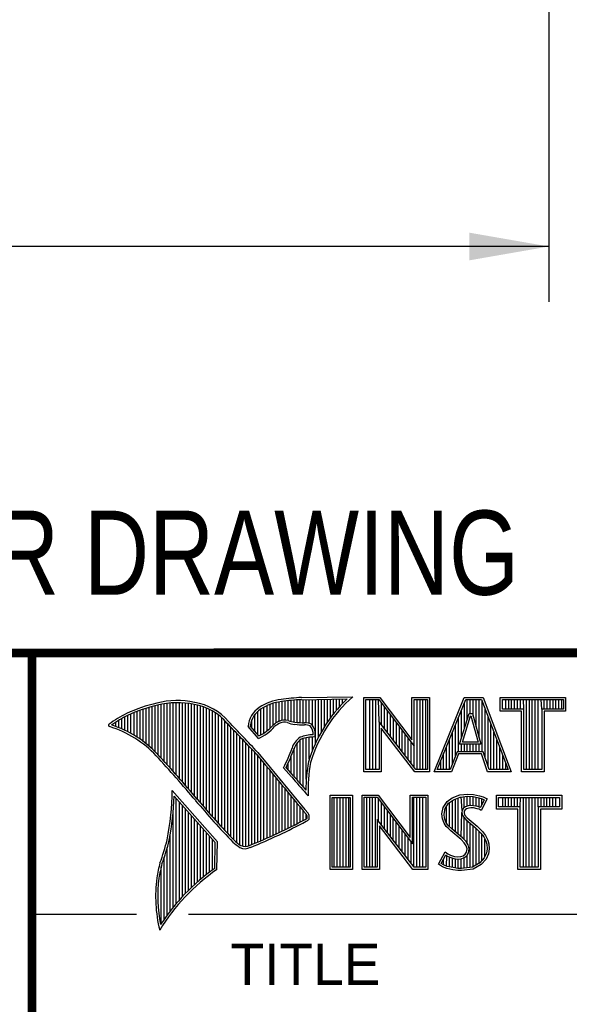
# Model space of a CAD drawing. Header units: inches. Extents: x 0 to 22, y 0 to 17.
# Tile 5 of 10: x 16.3 to 17.6, y 2.2 to 4.4. Entities that reach past the tile are written whole.
import ezdxf

# ---------------------------------------------------------------- set-up
doc = ezdxf.new("R2010")
doc.units = ezdxf.units.IN
doc.header["$LTSCALE"] = 1.21
doc.header["$MEASUREMENT"] = 0
doc.layers.get('0').update_dxf_attribs({"linetype": 'CONTINUOUS'})
doc.layers.add('DIMENSIONS', color=7, linetype='CONTINUOUS')
doc.styles.get("Standard").update_dxf_attribs({"font": 'txt', "width": 0.8})
doc.styles.add('TEXTSTYLE_2', font='txt')
doc.dimstyles.new('DIMSTYLE_1', dxfattribs={"dimtxt": 0.125, "dimasz": 0.18, "dimexe": 0.18, "dimexo": 0.0625, "dimgap": 0.09, "dimtad": 0, "dimtih": 1, "dimtoh": 1, "dimdec": 3, "dimzin": 4, "dimdsep": 46, "dimtxsty": 'STANDARD', "dimblk": '_FILLED', "dimblk1": '_FILLED', "dimblk2": '_FILLED', "dimcen": 0.09, "dimadec": 0, "dimazin": 0, "dimtp": 0.01, "dimtm": 0.01, "dimtfac": 1, "dimtdec": 3, "dimtofl": 0, "dimtmove": 0, "dimatfit": 3, "dimldrblk": '_FILLED', "dimfxl": 1, "dimtolj": 1, "dimtzin": 4, "dimarcsym": 0})

# ---------------------------------------------------------------- blocks, each defined once
blk = doc.blocks.new('_FILLED')
at = {"color": 0, "linetype": 'BYBLOCK'}
blk.add_solid([(0, 0), (-1, 0.174), (-1, -0.174)], dxfattribs=at)
blk = doc.blocks.new('*D4')
at = {"layer": 'DIMENSIONS', "color": 2, "linetype": 'CONTINUOUS'}
for p, q in [((8.2926, 6.1832), (8.2926, 3.7526)), ((17.5426, 6.1832), (17.5426, 3.7526)), ((8.2926, 3.8776), (11.9698, 3.8776)), ((17.5426, 3.8776), (13.5198, 3.8776))]:
    blk.add_line(p, q, dxfattribs=at)
at = {"layer": 'DIMENSIONS', "color": 2, "linetype": 'CONTINUOUS', "xscale": 0.18, "yscale": 0.18, "zscale": 0.18, "rotation": 180}
blk.add_blockref('_FILLED', (8.2926, 3.8776), dxfattribs=at)
at = {"layer": 'DIMENSIONS', "color": 2, "linetype": 'CONTINUOUS', "xscale": 0.18, "yscale": 0.18, "zscale": 0.18}
blk.add_blockref('_FILLED', (17.5426, 3.8776), dxfattribs=at)
at = {"layer": 'DIMENSIONS', "color": 2, "linetype": 'CONTINUOUS', "insert": (12.7448, 3.9401), "char_height": 0.125, "width": 1.425, "attachment_point": 2, "line_spacing_factor": 0.9}
blk.add_mtext('9.250{\\Ftxt.shx;\\W1.000000;\\H0.125000; }[234.95]', dxfattribs=at)

msp = doc.modelspace()

# ---------------------------------------------------------------- linework, layer by layer
at = {"color": 2, "linetype": 'CONTINUOUS'}
for p, q in [((16.375, 2.96), (21.5, 2.96)), ((16.6875, 2.6995), (16.6875, 2.8467)), ((16.6943, 2.6918), (16.6943, 2.8472)), ((16.7011, 2.6841), (16.7011, 2.8474)), ((16.708, 2.6764), (16.708, 2.8474)), ((16.7148, 2.6685), (16.7148, 2.847)), ((16.7216, 2.6607), (16.7216, 2.8465)), ((16.9264, 2.8018), (16.9264, 2.8477)), ((16.9332, 2.8053), (16.9332, 2.849)), ((16.9401, 2.8077), (16.9401, 2.8499)), ((16.9469, 2.8082), (16.9469, 2.8509)), ((16.9537, 2.8069), (16.9537, 2.8518)), ((16.9606, 2.8048), (16.9606, 2.8525)), ((16.9674, 2.8034), (16.9674, 2.8531)), ((16.9742, 2.8027), (16.9742, 2.8536)), ((16.981, 2.8023), (16.981, 2.854)), ((16.9838, 2.8589), (17.0997, 2.8607)), ((16.9839, 2.8541), (17.087, 2.8557)), ((16.9879, 2.802), (16.9879, 2.8542)), ((16.9947, 2.8019), (16.9947, 2.8543)), ((17.0015, 2.8005), (17.0015, 2.8544)), ((17.0083, 2.7963), (17.0083, 2.8545)), ((17.0152, 2.755), (17.0152, 2.8546)), ((17.022, 2.7691), (17.022, 2.8547)), ((17.0288, 2.7817), (17.0288, 2.8548)), ((17.0357, 2.7931), (17.0357, 2.8549)), ((17.0425, 2.8035), (17.0425, 2.855)), ((17.0493, 2.8131), (17.0493, 2.8551)), ((17.0561, 2.822), (17.0561, 2.8552)), ((17.063, 2.8303), (17.063, 2.8553)), ((17.0698, 2.8381), (17.0698, 2.8554)), ((17.0766, 2.8454), (17.0766, 2.8555)), ((17.1243, 2.8592), (17.1609, 2.8592)), ((17.1243, 2.6915), (17.1243, 2.8592)), ((17.1291, 2.8543), (17.1585, 2.8543)), ((17.1291, 2.6963), (17.1291, 2.8543)), ((17.1381, 2.6963), (17.1381, 2.8543)), ((17.1447, 2.6963), (17.1447, 2.8543)), ((17.1514, 2.6963), (17.1514, 2.8543)), ((17.1589, 2.8042), (17.1581, 2.8543)), ((17.1585, 2.8543), (17.2383, 2.7492)), ((17.1609, 2.8592), (17.2334, 2.7636)), ((17.2334, 2.8592), (17.2732, 2.8592)), ((17.2334, 2.7636), (17.2334, 2.8592)), ((17.2383, 2.8543), (17.2684, 2.8543)), ((17.2383, 2.7492), (17.2383, 2.8543)), ((17.2449, 2.6963), (17.2449, 2.8543)), ((17.2515, 2.6963), (17.2515, 2.8543)), ((17.2582, 2.6963), (17.2582, 2.8543)), ((17.2649, 2.6963), (17.2649, 2.8543)), ((17.2684, 2.8543), (17.2684, 2.6963)), ((17.2732, 2.8592), (17.2732, 2.6915)), ((17.2831, 2.6915), (17.3516, 2.8591)), ((17.2903, 2.6964), (17.3548, 2.8542)), ((17.3516, 2.8591), (17.3938, 2.8591)), ((17.3517, 2.7882), (17.3517, 2.8465)), ((17.3548, 2.8542), (17.3905, 2.8542)), ((17.3583, 2.8098), (17.3583, 2.8542)), ((17.365, 2.8228), (17.365, 2.8542)), ((17.3717, 2.817), (17.3717, 2.8542)), ((17.3784, 2.7925), (17.3784, 2.8542)), ((17.385, 2.7679), (17.385, 2.8542)), ((17.3905, 2.8542), (17.4504, 2.6964)), ((17.3917, 2.7364), (17.3917, 2.851)), ((17.3938, 2.8591), (17.4574, 2.6915)), ((17.4327, 2.8591), (17.5802, 2.8591)), ((17.4327, 2.8278), (17.4327, 2.8591)), ((17.4375, 2.8542), (17.5753, 2.8542)), ((17.4375, 2.8327), (17.4375, 2.8542)), ((17.4451, 2.8327), (17.4451, 2.8542)), ((17.4518, 2.8327), (17.4518, 2.8542)), ((17.4585, 2.8327), (17.4585, 2.8542)), ((17.4652, 2.8327), (17.4652, 2.8542)), ((17.4718, 2.8327), (17.4718, 2.8542)), ((17.4785, 2.8327), (17.4785, 2.8542)), ((17.4859, 2.8327), (17.4852, 2.8542)), ((17.4919, 2.6964), (17.4919, 2.8542)), ((17.4985, 2.6964), (17.4985, 2.8542)), ((17.5052, 2.6964), (17.5052, 2.8542)), ((17.5119, 2.6964), (17.5119, 2.8542)), ((17.5186, 2.6964), (17.5186, 2.8542)), ((17.5269, 2.8327), (17.5252, 2.8542)), ((17.5319, 2.8327), (17.5319, 2.8542)), ((17.5386, 2.8327), (17.5386, 2.8542)), ((17.5453, 2.8327), (17.5453, 2.8542)), ((17.5519, 2.8327), (17.5519, 2.8542)), ((17.5586, 2.8327), (17.5586, 2.8542)), ((17.5653, 2.8327), (17.5653, 2.8542)), ((17.572, 2.8327), (17.572, 2.8542)), ((17.5753, 2.8542), (17.5753, 2.8327)), ((17.5802, 2.8591), (17.5802, 2.8278)), ((16.6055, 2.7738), (16.6055, 2.8249)), ((16.6124, 2.7696), (16.6124, 2.8276)), ((16.6192, 2.765), (16.6192, 2.8301)), ((16.626, 2.7601), (16.626, 2.8325)), ((16.6329, 2.7549), (16.6329, 2.8347)), ((16.6397, 2.7492), (16.6397, 2.8367)), ((16.6465, 2.7431), (16.6465, 2.8386)), ((16.6533, 2.7366), (16.6533, 2.8403)), ((16.6602, 2.7295), (16.6602, 2.8419)), ((16.667, 2.7221), (16.667, 2.8435)), ((16.6738, 2.7146), (16.6738, 2.8449)), ((16.6806, 2.707), (16.6806, 2.8459)), ((16.7284, 2.6527), (16.7284, 2.8456)), ((16.7353, 2.6447), (16.7353, 2.8445)), ((16.7421, 2.6366), (16.7421, 2.8431)), ((16.7489, 2.6285), (16.7489, 2.8417)), ((16.7557, 2.6204), (16.7557, 2.84)), ((16.7626, 2.6125), (16.7626, 2.8378)), ((16.7694, 2.6046), (16.7694, 2.8352)), ((16.7762, 2.5968), (16.7762, 2.8321)), ((16.7831, 2.5891), (16.7831, 2.8284)), ((16.7899, 2.5815), (16.7899, 2.8242)), ((16.8855, 2.7749), (16.8855, 2.8281)), ((16.8923, 2.7747), (16.8923, 2.8335)), ((16.8991, 2.7788), (16.8991, 2.8375)), ((16.9059, 2.7837), (16.9059, 2.8408)), ((16.9128, 2.7896), (16.9128, 2.8436)), ((16.9196, 2.7966), (16.9196, 2.8459)), ((17.1648, 2.7965), (17.1648, 2.8461)), ((17.1714, 2.7879), (17.1714, 2.8373)), ((17.1781, 2.7792), (17.1781, 2.8285)), ((17.345, 2.7666), (17.345, 2.8302)), ((17.3984, 2.7232), (17.3984, 2.8334)), ((17.481, 2.8278), (17.4327, 2.8278)), ((17.4859, 2.8327), (17.4375, 2.8327)), ((17.481, 2.6915), (17.481, 2.8278)), ((17.4859, 2.6964), (17.4859, 2.8327)), ((17.5753, 2.8327), (17.5269, 2.8327)), ((17.5269, 2.8327), (17.5269, 2.6964)), ((17.5802, 2.8278), (17.5318, 2.8278)), ((17.5318, 2.8278), (17.5318, 2.6915)), ((16.5646, 2.7936), (16.5646, 2.8033)), ((16.5714, 2.7909), (16.5714, 2.8075)), ((16.5782, 2.788), (16.5782, 2.8116)), ((16.5851, 2.7849), (16.5851, 2.8154)), ((16.5919, 2.7815), (16.5919, 2.819)), ((16.5987, 2.7778), (16.5987, 2.8221)), ((16.7967, 2.5739), (16.7967, 2.8193)), ((16.8035, 2.5665), (16.8035, 2.8136)), ((16.8104, 2.5591), (16.8104, 2.807)), ((16.8718, 2.791), (16.8718, 2.8085)), ((16.8786, 2.783), (16.8786, 2.8206)), ((17.2418, 2.6963), (17.1589, 2.8042)), ((17.1589, 2.8042), (17.1589, 2.6963)), ((17.1848, 2.7705), (17.1848, 2.8197)), ((17.1915, 2.7618), (17.1915, 2.8109)), ((17.1981, 2.7531), (17.1981, 2.8021)), ((17.3383, 2.7364), (17.3383, 2.8138)), ((17.3409, 2.7533), (17.3624, 2.8228)), ((17.3475, 2.7581), (17.3659, 2.8179)), ((17.3624, 2.8228), (17.3701, 2.8228)), ((17.3659, 2.8179), (17.3664, 2.8179)), ((17.3664, 2.8179), (17.3827, 2.7581)), ((17.3701, 2.8228), (17.389, 2.7533)), ((17.4051, 2.7034), (17.4051, 2.8158)), ((16.5578, 2.796), (16.5578, 2.7989)), ((16.8172, 2.5519), (16.8172, 2.7996)), ((16.824, 2.5447), (16.824, 2.7924)), ((16.8308, 2.5375), (16.8308, 2.7853)), ((16.8864, 2.7664), (16.8632, 2.7937)), ((16.8877, 2.7723), (16.8682, 2.7952)), ((17.2395, 2.6915), (17.1637, 2.7899)), ((17.1637, 2.7899), (17.1637, 2.6915)), ((17.2048, 2.7445), (17.2048, 2.7933)), ((17.2115, 2.7358), (17.2115, 2.7845)), ((17.325, 2.7101), (17.325, 2.7812)), ((17.3316, 2.7267), (17.3316, 2.7975)), ((17.4118, 2.6964), (17.4118, 2.7982)), ((17.4184, 2.6964), (17.4184, 2.7806)), ((16.8377, 2.5314), (16.8377, 2.7781)), ((16.8445, 2.5262), (16.8445, 2.7709)), ((16.8513, 2.523), (16.8513, 2.7637)), ((16.981, 2.664), (16.981, 2.7634)), ((16.9879, 2.6563), (16.9879, 2.7665)), ((16.9947, 2.6748), (16.9947, 2.7683)), ((17.0015, 2.7195), (17.0015, 2.7694)), ((17.0083, 2.7388), (17.0083, 2.7698)), ((17.2182, 2.7271), (17.2182, 2.7757)), ((17.2248, 2.7184), (17.2248, 2.7669)), ((17.2315, 2.7098), (17.2315, 2.7581)), ((17.3183, 2.6964), (17.3183, 2.7648)), ((17.3827, 2.7581), (17.3475, 2.7581)), ((17.4251, 2.6964), (17.4251, 2.763)), ((16.8581, 2.5224), (16.8581, 2.7565)), ((16.865, 2.5241), (16.865, 2.7493)), ((16.8718, 2.527), (16.8718, 2.7421)), ((16.9674, 2.6802), (16.9674, 2.7444)), ((16.9742, 2.672), (16.9742, 2.7568)), ((17.2382, 2.7011), (17.2383, 2.7492)), ((17.3116, 2.6964), (17.3116, 2.7485)), ((17.3356, 2.7364), (17.3195, 2.6964)), ((17.394, 2.7364), (17.3356, 2.7364)), ((17.389, 2.7533), (17.3409, 2.7533)), ((17.345, 2.7364), (17.345, 2.7533)), ((17.3517, 2.7364), (17.3517, 2.7533)), ((17.3583, 2.7364), (17.3583, 2.7533)), ((17.365, 2.7364), (17.365, 2.7533)), ((17.3717, 2.7364), (17.3717, 2.7533)), ((17.3784, 2.7364), (17.3784, 2.7533)), ((17.385, 2.7364), (17.385, 2.7533)), ((17.4074, 2.6964), (17.394, 2.7364)), ((17.4318, 2.6964), (17.4318, 2.7455)), ((16.8786, 2.5298), (16.8786, 2.7348)), ((16.8855, 2.5327), (16.8855, 2.727)), ((16.8923, 2.5356), (16.8923, 2.7187)), ((16.9606, 2.6882), (16.9606, 2.7266)), ((17.2983, 2.6964), (17.2983, 2.7158)), ((17.3049, 2.6964), (17.3049, 2.7322)), ((17.3388, 2.7316), (17.3228, 2.6915)), ((17.3905, 2.7316), (17.3388, 2.7316)), ((17.4039, 2.6915), (17.3905, 2.7316)), ((17.4385, 2.6964), (17.4385, 2.7279)), ((16.8991, 2.5385), (16.8991, 2.7104)), ((16.9059, 2.5415), (16.9059, 2.7022)), ((16.9128, 2.5446), (16.9128, 2.6939)), ((16.9616, 2.6797), (16.9434, 2.7005)), ((16.9653, 2.6828), (16.9492, 2.7013)), ((16.9537, 2.696), (16.9537, 2.7109)), ((17.1637, 2.6915), (17.1243, 2.6915)), ((17.1589, 2.6963), (17.1291, 2.6963)), ((17.2732, 2.6915), (17.2395, 2.6915)), ((17.2684, 2.6963), (17.2418, 2.6963)), ((17.3228, 2.6915), (17.2831, 2.6915)), ((17.3195, 2.6964), (17.2903, 2.6964)), ((17.4574, 2.6915), (17.4039, 2.6915)), ((17.4504, 2.6964), (17.4074, 2.6964)), ((17.4451, 2.6964), (17.4451, 2.7103)), ((17.5318, 2.6915), (17.481, 2.6915)), ((17.5269, 2.6964), (17.4859, 2.6964)), ((16.9196, 2.5477), (16.9196, 2.6856)), ((16.9264, 2.5508), (16.9264, 2.6774)), ((16.9332, 2.554), (16.9332, 2.6691)), ((16.7939, 2.533), (16.6919, 2.6489)), ((16.9401, 2.5573), (16.9401, 2.6608)), ((16.9469, 2.5606), (16.9469, 2.6526)), ((16.789, 2.5312), (16.6964, 2.6365)), ((16.7011, 2.3939), (16.7011, 2.6311)), ((16.9537, 2.5639), (16.9537, 2.6443)), ((16.9606, 2.5673), (16.9606, 2.6361)), ((16.9674, 2.5708), (16.9674, 2.6278)), ((16.999, 2.637), (16.9946, 2.6418)), ((17.0482, 2.6383), (17.0988, 2.6383)), ((17.0482, 2.4708), (17.0482, 2.6383)), ((17.0531, 2.6334), (17.0939, 2.6334)), ((17.0531, 2.4756), (17.0531, 2.6334)), ((17.0577, 2.4756), (17.0577, 2.6334)), ((17.0644, 2.4756), (17.0644, 2.6334)), ((17.071, 2.4756), (17.071, 2.6334)), ((17.0777, 2.4756), (17.0777, 2.6334)), ((17.0844, 2.4756), (17.0844, 2.6334)), ((17.0911, 2.4756), (17.0911, 2.6334)), ((17.0939, 2.6334), (17.0939, 2.4756)), ((17.0988, 2.6383), (17.0988, 2.4708)), ((17.1205, 2.6385), (17.1571, 2.6385)), ((17.1205, 2.4708), (17.1205, 2.6385)), ((17.1253, 2.6336), (17.1547, 2.6336)), ((17.1253, 2.4756), (17.1253, 2.6336)), ((17.1311, 2.4756), (17.1311, 2.6336)), ((17.1378, 2.4756), (17.1378, 2.6336)), ((17.1445, 2.4756), (17.1445, 2.6336)), ((17.1511, 2.4756), (17.1511, 2.6336)), ((17.1547, 2.6336), (17.2345, 2.5284)), ((17.1571, 2.6385), (17.2296, 2.5429)), ((17.1578, 2.5799), (17.1578, 2.6295)), ((17.2296, 2.6385), (17.2694, 2.6385)), ((17.2296, 2.5429), (17.2296, 2.6385)), ((17.2345, 2.6336), (17.2646, 2.6336)), ((17.2345, 2.5284), (17.2345, 2.6336)), ((17.2379, 2.4756), (17.2379, 2.6336)), ((17.2446, 2.4756), (17.2446, 2.6336)), ((17.2513, 2.4756), (17.2513, 2.6336)), ((17.2579, 2.4756), (17.2579, 2.6336)), ((17.2646, 2.6336), (17.2646, 2.4756)), ((17.2694, 2.6385), (17.2694, 2.4708)), ((17.3127, 2.6238), (17.3245, 2.6324)), ((17.3162, 2.6204), (17.3269, 2.6281)), ((17.3245, 2.6324), (17.3412, 2.639)), ((17.3247, 2.561), (17.3247, 2.6265)), ((17.3269, 2.6281), (17.3424, 2.6343)), ((17.3314, 2.5555), (17.3314, 2.6299)), ((17.338, 2.5499), (17.338, 2.6326)), ((17.3412, 2.639), (17.3596, 2.641)), ((17.3424, 2.6343), (17.3597, 2.6362)), ((17.3466, 2.6041), (17.3447, 2.6345)), ((17.3514, 2.6103), (17.3514, 2.6353)), ((17.3581, 2.6135), (17.3581, 2.636)), ((17.3596, 2.641), (17.372, 2.6402)), ((17.3597, 2.6362), (17.3713, 2.6354)), ((17.3647, 2.6146), (17.3647, 2.6358)), ((17.3713, 2.6354), (17.3843, 2.6326)), ((17.3714, 2.6146), (17.3714, 2.6353)), ((17.372, 2.6402), (17.3856, 2.6373)), ((17.3781, 2.6134), (17.3781, 2.6339)), ((17.3843, 2.6326), (17.3921, 2.6299)), ((17.3848, 2.6117), (17.3848, 2.6324)), ((17.3856, 2.6373), (17.3939, 2.6344)), ((17.3966, 2.6278), (17.3879, 2.6106)), ((17.4031, 2.6301), (17.3899, 2.6036)), ((17.3914, 2.6176), (17.3914, 2.6301)), ((17.3921, 2.6299), (17.3966, 2.6278)), ((17.3939, 2.6344), (17.4031, 2.6301)), ((17.4242, 2.6383), (17.5717, 2.6383)), ((17.4242, 2.607), (17.4242, 2.6383)), ((17.429, 2.6334), (17.5669, 2.6334)), ((17.429, 2.6119), (17.429, 2.6334)), ((17.4382, 2.6119), (17.4382, 2.6334)), ((17.4448, 2.6119), (17.4448, 2.6334)), ((17.4515, 2.6119), (17.4515, 2.6334)), ((17.4582, 2.6119), (17.4582, 2.6334)), ((17.4649, 2.6119), (17.4649, 2.6334)), ((17.4716, 2.6119), (17.4716, 2.6334)), ((17.4774, 2.6119), (17.4782, 2.6334)), ((17.4849, 2.4756), (17.4849, 2.6334)), ((17.4916, 2.4756), (17.4916, 2.6334)), ((17.4983, 2.4756), (17.4983, 2.6334)), ((17.5049, 2.4756), (17.5049, 2.6334)), ((17.5116, 2.4756), (17.5116, 2.6334)), ((17.5185, 2.6119), (17.5183, 2.6334)), ((17.525, 2.6119), (17.525, 2.6334)), ((17.5316, 2.6119), (17.5316, 2.6334)), ((17.5383, 2.6119), (17.5383, 2.6334)), ((17.545, 2.6119), (17.545, 2.6334)), ((17.5517, 2.6119), (17.5517, 2.6334)), ((17.5583, 2.6119), (17.5583, 2.6334)), ((17.5669, 2.6334), (17.5669, 2.6119)), ((17.5717, 2.6383), (17.5717, 2.607)), ((16.6943, 2.3857), (16.6943, 2.603)), ((16.708, 2.4018), (16.708, 2.6233)), ((16.7148, 2.4093), (16.7148, 2.6156)), ((16.7216, 2.4165), (16.7216, 2.6078)), ((16.9742, 2.5743), (16.9742, 2.6195)), ((16.981, 2.5778), (16.981, 2.6113)), ((16.9879, 2.5814), (16.9879, 2.603)), ((17.1645, 2.5712), (17.1645, 2.6207)), ((17.1712, 2.5625), (17.1712, 2.6119)), ((17.1778, 2.5539), (17.1778, 2.6031)), ((17.3009, 2.5961), (17.3037, 2.6105)), ((17.3037, 2.6105), (17.3127, 2.6238)), ((17.3058, 2.5959), (17.3083, 2.6086)), ((17.3083, 2.6086), (17.3162, 2.6204)), ((17.3113, 2.5744), (17.3113, 2.6131)), ((17.318, 2.5677), (17.318, 2.6217)), ((17.3466, 2.6041), (17.3461, 2.5993)), ((17.3497, 2.609), (17.3466, 2.6041)), ((17.3543, 2.6124), (17.3497, 2.609)), ((17.3513, 2.6025), (17.351, 2.5996)), ((17.3533, 2.6056), (17.3513, 2.6025)), ((17.3565, 2.6079), (17.3533, 2.6056)), ((17.3604, 2.6142), (17.3543, 2.6124)), ((17.3614, 2.6094), (17.3565, 2.6079)), ((17.3664, 2.6148), (17.3604, 2.6142)), ((17.3665, 2.6099), (17.3614, 2.6094)), ((17.3726, 2.6145), (17.3664, 2.6148)), ((17.372, 2.6097), (17.3665, 2.6099)), ((17.3807, 2.6079), (17.372, 2.6097)), ((17.3819, 2.6126), (17.3726, 2.6145)), ((17.3853, 2.6065), (17.3807, 2.6079)), ((17.3873, 2.6109), (17.3819, 2.6126)), ((17.3899, 2.6036), (17.3853, 2.6065)), ((17.3879, 2.6106), (17.3873, 2.6109)), ((17.4726, 2.607), (17.4242, 2.607)), ((17.4774, 2.6119), (17.429, 2.6119)), ((17.4726, 2.4708), (17.4726, 2.607)), ((17.4774, 2.4756), (17.4774, 2.6119)), ((17.5669, 2.6119), (17.5185, 2.6119)), ((17.5185, 2.6119), (17.5185, 2.4756)), ((17.5717, 2.607), (17.5233, 2.607)), ((17.5233, 2.607), (17.5233, 2.4708)), ((16.7284, 2.4233), (16.7284, 2.6001)), ((16.7353, 2.4299), (16.7353, 2.5923)), ((16.7421, 2.4363), (16.7421, 2.5846)), ((16.9947, 2.5853), (16.9947, 2.5948)), ((17.238, 2.4756), (17.1551, 2.5834)), ((17.1551, 2.5834), (17.1551, 2.4756)), ((17.1845, 2.5452), (17.1845, 2.5943)), ((17.1912, 2.5365), (17.1912, 2.5855)), ((17.302, 2.5852), (17.3009, 2.5961)), ((17.3058, 2.5754), (17.302, 2.5852)), ((17.3068, 2.5863), (17.3058, 2.5959)), ((17.3101, 2.5777), (17.3068, 2.5863)), ((17.3447, 2.5443), (17.3461, 2.5993)), ((17.3461, 2.5993), (17.3477, 2.5922)), ((17.3477, 2.5922), (17.3547, 2.5835)), ((17.351, 2.5996), (17.3521, 2.5944)), ((17.3514, 2.5381), (17.3514, 2.5876)), ((17.3521, 2.5944), (17.3582, 2.5869)), ((17.3547, 2.5835), (17.3771, 2.5649)), ((17.3581, 2.5298), (17.3581, 2.5807)), ((17.3582, 2.5869), (17.3804, 2.5685)), ((16.7489, 2.4424), (16.7489, 2.5768)), ((16.7557, 2.4482), (16.7557, 2.569)), ((16.7626, 2.4538), (16.7626, 2.5613)), ((17.2356, 2.4708), (17.1599, 2.5692)), ((17.1599, 2.5692), (17.1599, 2.4708)), ((17.1979, 2.5278), (17.1979, 2.5767)), ((17.2045, 2.5192), (17.2045, 2.5679)), ((17.2112, 2.5105), (17.2112, 2.5591)), ((17.3109, 2.5679), (17.3058, 2.5754)), ((17.3147, 2.571), (17.3101, 2.5777)), ((17.3153, 2.5636), (17.3109, 2.5679)), ((17.3243, 2.5614), (17.3147, 2.571)), ((17.321, 2.5578), (17.3153, 2.5636)), ((17.3441, 2.5385), (17.321, 2.5578)), ((17.3474, 2.5421), (17.3243, 2.5614)), ((17.3647, 2.4755), (17.3647, 2.5752)), ((17.3714, 2.4763), (17.3714, 2.5696)), ((17.3771, 2.5649), (17.383, 2.559)), ((17.3781, 2.4808), (17.3781, 2.5639)), ((17.3804, 2.5685), (17.3864, 2.5624)), ((17.383, 2.559), (17.3888, 2.5529)), ((17.3864, 2.5624), (17.3925, 2.5561)), ((16.6875, 2.377), (16.6875, 2.5502)), ((16.7694, 2.4592), (16.7694, 2.5535)), ((16.7762, 2.4644), (16.7762, 2.5458)), ((16.7831, 2.4694), (16.7831, 2.538)), ((17.2179, 2.5018), (17.2179, 2.5503)), ((17.2246, 2.4931), (17.2246, 2.5415)), ((17.3516, 2.5311), (17.3441, 2.5385)), ((17.3554, 2.5341), (17.3474, 2.5421)), ((17.3848, 2.4834), (17.3848, 2.5571)), ((17.3888, 2.5529), (17.3953, 2.5446)), ((17.3914, 2.4908), (17.3914, 2.5495)), ((17.3925, 2.5561), (17.3994, 2.5472)), ((17.3953, 2.5446), (17.4001, 2.535)), ((17.3981, 2.4982), (17.3981, 2.5389)), ((17.3994, 2.5472), (17.4046, 2.5368)), ((17.4046, 2.5368), (17.4072, 2.5285)), ((16.6806, 2.368), (16.6806, 2.52)), ((16.788, 2.4729), (16.789, 2.5312)), ((16.7927, 2.4704), (16.7939, 2.533)), ((17.2312, 2.4844), (17.2312, 2.5327)), ((17.3559, 2.5241), (17.3516, 2.5311)), ((17.3604, 2.5261), (17.3554, 2.5341)), ((17.3579, 2.5169), (17.3559, 2.5241)), ((17.3565, 2.5097), (17.3579, 2.5169)), ((17.3629, 2.5171), (17.3604, 2.5261)), ((17.3611, 2.5079), (17.3629, 2.5171)), ((17.4001, 2.535), (17.4024, 2.5275)), ((17.4031, 2.5174), (17.4016, 2.5077)), ((17.4024, 2.5275), (17.4031, 2.5174)), ((17.408, 2.5172), (17.4063, 2.5063)), ((17.4072, 2.5285), (17.408, 2.5172)), ((16.6738, 2.3584), (16.6738, 2.4982)), ((17.2931, 2.483), (17.3081, 2.5106)), ((17.2995, 2.4845), (17.3097, 2.5034)), ((17.3047, 2.481), (17.3047, 2.4941)), ((17.3081, 2.5106), (17.3144, 2.506)), ((17.3097, 2.5034), (17.3119, 2.5018)), ((17.3113, 2.478), (17.3119, 2.5018)), ((17.3119, 2.5018), (17.3189, 2.4983)), ((17.3144, 2.506), (17.3207, 2.5028)), ((17.318, 2.4765), (17.318, 2.4986)), ((17.3189, 2.4983), (17.328, 2.4952)), ((17.3207, 2.5028), (17.3291, 2.5)), ((17.3247, 2.475), (17.3247, 2.4963)), ((17.328, 2.4952), (17.3365, 2.4942)), ((17.3291, 2.5), (17.3366, 2.4991)), ((17.3314, 2.474), (17.3314, 2.4948)), ((17.3365, 2.4942), (17.3446, 2.4949)), ((17.3366, 2.4991), (17.3435, 2.4997)), ((17.338, 2.473), (17.338, 2.494)), ((17.3435, 2.4997), (17.3487, 2.5017)), ((17.3446, 2.4949), (17.351, 2.4974)), ((17.3447, 2.4728), (17.3447, 2.4949)), ((17.3487, 2.5017), (17.3536, 2.5051)), ((17.351, 2.4974), (17.3572, 2.5017)), ((17.3514, 2.4737), (17.3514, 2.4975)), ((17.3536, 2.5051), (17.3565, 2.5097)), ((17.3572, 2.5017), (17.3611, 2.5079)), ((17.3581, 2.4746), (17.3581, 2.5024)), ((17.3967, 2.4966), (17.3868, 2.4857)), ((17.4008, 2.4939), (17.3899, 2.4818)), ((17.4016, 2.5077), (17.3967, 2.4966)), ((17.4063, 2.5063), (17.4008, 2.4939)), ((16.667, 2.3482), (16.667, 2.477)), ((17.0988, 2.4708), (17.0482, 2.4708)), ((17.0939, 2.4756), (17.0531, 2.4756)), ((17.1599, 2.4708), (17.1205, 2.4708)), ((17.1551, 2.4756), (17.1253, 2.4756)), ((17.2694, 2.4708), (17.2356, 2.4708)), ((17.2646, 2.4756), (17.238, 2.4756)), ((17.3026, 2.4766), (17.2931, 2.483)), ((17.3049, 2.4809), (17.2995, 2.4845)), ((17.3118, 2.4729), (17.3026, 2.4766)), ((17.3132, 2.4775), (17.3049, 2.4809)), ((17.3254, 2.47), (17.3118, 2.4729)), ((17.3262, 2.4748), (17.3132, 2.4775)), ((17.3369, 2.4683), (17.3254, 2.47)), ((17.3373, 2.4731), (17.3262, 2.4748)), ((17.345, 2.4729), (17.3373, 2.4731)), ((17.3699, 2.4761), (17.345, 2.4729)), ((17.3714, 2.4714), (17.3452, 2.468)), ((17.3868, 2.4857), (17.3699, 2.4761)), ((17.3899, 2.4818), (17.3714, 2.4714)), ((17.5233, 2.4708), (17.4726, 2.4708)), ((17.5185, 2.4756), (17.4774, 2.4756)), ((17.3452, 2.468), (17.3369, 2.4683)), ((16.375, 2.37), (16.6109, 2.37)), ((16.7288, 2.37), (21.5, 2.37))]:
    msp.add_line(p, q, dxfattribs=at)
at = {"color": 7, "linetype": 'CONTINUOUS', "const_width": 0.02}
for points in [[(13.6, 2.9595), (21.5, 2.96)], [(16.375, 2.96), (16.375, 0.5)]]:
    msp.add_lwpolyline(points, dxfattribs=at)
at = {"color": 2, "linetype": 'CONTINUOUS'}
for centre, radius, start, end in [((16.7034, 2.6747), 0.1775, 77.2819, 105.0682), ((16.7034, 2.6747), 0.1727, 77.2314, 105.1003), ((16.7222, 2.7226), 0.1269, 40.2333, 80.7735), ((16.9502, 2.7423), 0.1128, 96.3009, 123.1685), ((16.9502, 2.7423), 0.108, 96.2443, 123.1259), ((17.0005, 2.4511), 0.4082, 92.3475, 98.8367), ((17.0005, 2.4511), 0.4034, 92.3569, 98.8525), ((17.308, 2.6221), 0.3216, 133.4014, 163.4571), ((17.308, 2.6221), 0.3168, 131.1193, 163.4132), ((16.7315, 2.5144), 0.3399, 102.6162, 114.8514), ((16.7315, 2.5144), 0.3351, 102.5989, 114.8296), ((16.7222, 2.7226), 0.1221, 40.1653, 80.8429), ((16.923, 2.7875), 0.0602, 125.032, 174.0466), ((16.923, 2.7875), 0.0554, 125.1142, 171.9572), ((16.7759, 2.4698), 0.3996, 117.9347, 124.5691), ((16.7759, 2.4698), 0.3948, 117.954, 124.0374), ((9.199, -4.4944), 10.5518, 43.24607, 43.76701), ((16.9517, 2.7612), 0.0478, 112.9196, 132.2699), ((16.9455, 2.7813), 0.0269, 72.6128, 117.3853), ((16.9455, 2.7813), 0.0221, 72.9381, 117.8635), ((16.977, 2.8697), 0.0718, 249.5515, 263.1636), ((16.977, 2.8697), 0.067, 249.4455, 263.1373), ((16.9944, 3.0501), 0.2482, 264.1189, 269.068), ((16.9917, 2.7681), 0.0339, 64.4685, 92.2537), ((16.5507, 2.7963), 0.00298, 121.3543, 265.8048), ((16.4773, 2.5601), 0.2445, 43.1672, 72.5708), ((16.4772, 2.5601), 0.2493, 43.1664, 71.8497), ((9.1994, -4.4938), 10.5463, 43.2461, 43.76704), ((16.8429, 2.8642), 0.107, 293.9928, 318.4439), ((16.8429, 2.8642), 0.1022, 295.9966, 318.5916), ((16.9517, 2.7612), 0.043, 112.6662, 131.9321), ((16.9944, 3.0501), 0.253, 264.1107, 269.1006), ((16.9917, 2.7681), 0.0291, 66.3231, 92.5053), ((16.9825, 2.7769), 0.0275, 355.2987, 40.4494), ((16.9825, 2.7769), 0.0323, 347.1178, 42.4037), ((17.0047, 2.732), 0.0441, 122.6948, 163.4996), ((17.0047, 2.732), 0.0393, 123.3496, 163.7165), ((17.0094, 2.698), 0.0767, 89.6565, 111.8738), ((17.0094, 2.698), 0.0719, 86.3769, 111.5054), ((16.5488, 2.8964), 0.4406, 333.6063, 339.8409), ((16.5488, 2.8963), 0.4454, 334.022, 339.8635), ((14.6645, 0.8858), 2.7122, 39.9143, 42.7655), ((14.6639, 0.8852), 2.7178, 39.9159, 42.7668), ((117.205, 85.4976), 130.0576, 219.522219, 219.6006), ((117.1292, 85.4341), 129.954, 219.521832, 219.600442), ((17.3248, 2.6518), 0.3309, 169.2392, 180.3763), ((17.3248, 2.6518), 0.3261, 169.2807, 182.6075), ((17.5234, 3.1364), 0.724, 219.1087, 223.0885), ((17.5234, 3.1364), 0.7192, 219.1032, 222.5932), ((16.0461, 2.6599), 0.6459, 349.0852, 359.0204), ((16.0461, 2.6599), 0.6507, 349.0758, 357.94), ((18.1342, 3.7937), 1.815, 220.0434, 224.0127), ((18.1343, 3.7937), 1.8102, 220.042, 224.0069), ((16.3916, 3.7016), 1.269, 291.9871, 298.2491), ((16.3917, 3.7016), 1.2737, 291.9984, 298.2504), ((16.98, 2.6057), 0.0252, 299.2501, 311.2614), ((16.98, 2.6057), 0.03, 299.1847, 314.8198), ((16.9709, 2.5786), 0.0288, 26.3697, 33.9), ((16.9687, 2.5899), 0.028, 353.6797, 3.043), ((16.9709, 2.5786), 0.0336, 24.6866, 34.3242), ((16.9687, 2.5899), 0.0328, 350.4758, 4.7759), ((16.2632, 2.6388), 0.4292, 339.0712, 346.3669), ((16.2632, 2.6388), 0.434, 339.1085, 346.381), ((16.9079, 2.6176), 0.1112, 227.1627, 236.7917), ((16.9079, 2.6176), 0.116, 227.0911, 236.9191), ((16.8565, 2.5437), 0.0261, 242.8484, 298.0511), ((16.8565, 2.5437), 0.0213, 243.4913, 298.7009), ((17.0658, 2.3848), 0.4141, 165.9359, 170.6858), ((17.0658, 2.3848), 0.4093, 165.9761, 170.6762), ((17.0508, 2.0969), 0.454, 124.6428, 148.5563), ((17.0508, 2.0969), 0.4588, 124.9509, 147.098), ((16.9723, 2.4095), 0.318, 172.3562, 193.7958), ((16.9723, 2.4095), 0.3132, 172.3688, 191.6866)]:
    msp.add_arc(centre, radius, start, end, dxfattribs=at)

# ---------------------------------------------------------------- texts
at = {"color": 7, "linetype": 'CONTINUOUS', "insert": (16.3742, 3.2811), "char_height": 0.19, "width": 2.432, "attachment_point": 2, "line_spacing_factor": 0.9}
msp.add_mtext('CUSTOMER DRAWING', dxfattribs=at)
at = {"color": 2, "linetype": 'CONTINUOUS', "insert": (16.8235, 2.303), "char_height": 0.093, "width": 0.465, "attachment_point": 1, "line_spacing_factor": 0.9, "style": 'TEXTSTYLE_2'}
msp.add_mtext('TITLE', dxfattribs=at)

# ---------------------------------------------------------------- dimensions: what is measured, and where the dimension line sits
at = {"layer": 'DIMENSIONS', "color": 2, "linetype": 'CONTINUOUS'}
dim = msp.add_linear_dim(base=(17.5426, 3.8776), p1=(8.2926, 6.1832), p2=(17.5426, 6.1832), dimstyle='DIMSTYLE_1', dxfattribs=at)
dim.commit()
dim.dimension.update_dxf_attribs({"geometry": '*D4', "text_midpoint": (12.5948, 3.8776), "dimtype": 160})

doc.saveas('drawing.dxf')
